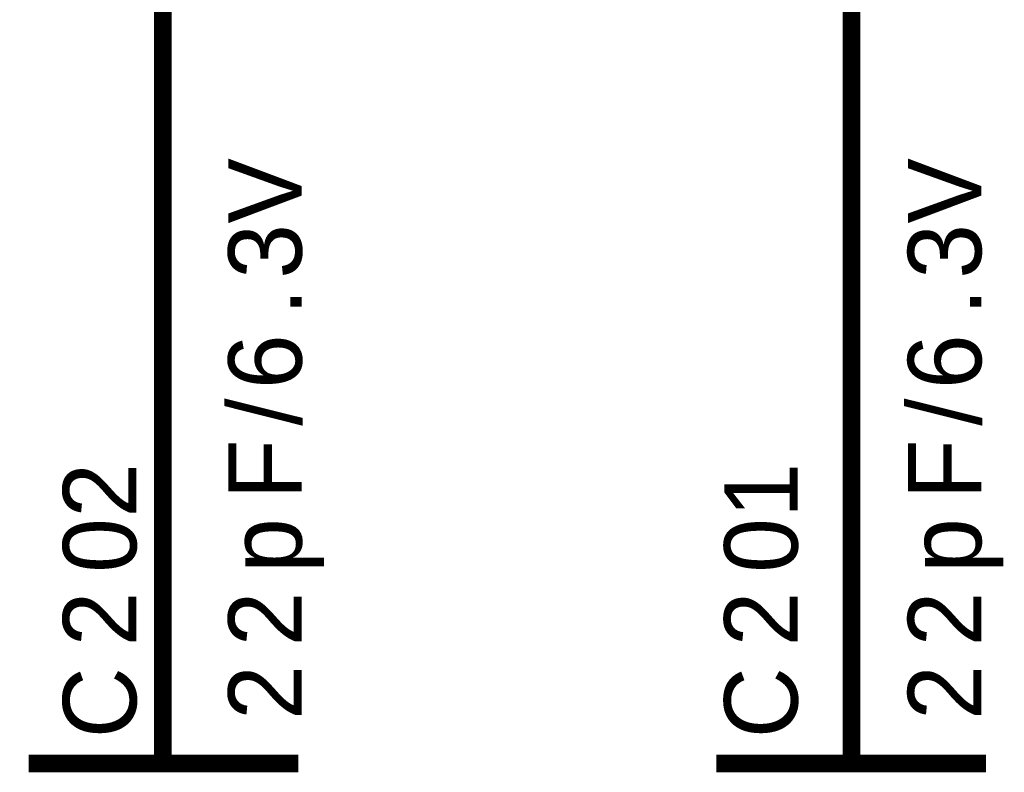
# Model space of a CAD drawing. Header units: inches. Extents: x 0 to 292, y 0 to 193.
# Tile 49 of 155: x 142 to 159, y 71 to 84. Entities that reach past the tile are written whole.
import ezdxf

# ---------------------------------------------------------------- set-up
doc = ezdxf.new("R2010")
doc.units = ezdxf.units.IN
doc.layers.add('Sheet', color=255, linetype='Continuous')

msp = doc.modelspace()

# ---------------------------------------------------------------- linework, layer by layer
at = {"layer": 'Sheet'}
for points in [[(144.784, 74.924, 0.3, 0.3, 0), (144.784, 88.918, 0.3, 0.3, 0)], [(155.519, 88.918, 0.3, 0.3, 0), (156.474, 88.918, 0.3, 0.3, 0), (156.474, 74.924, 0.3, 0.3, 0)], [(144.784, 72.39, 0.3, 0.3, 0), (144.784, 74.924, 0.3, 0.3, 0)], [(156.474, 72.39, 0.3, 0.3, 0), (156.474, 74.924, 0.3, 0.3, 0)], [(144.784, 72.39, 0.3, 0.3, 0), (144.784, 71.61, 0.3, 0.3, 0)], [(156.474, 72.39, 0.3, 0.3, 0), (156.474, 71.61, 0.3, 0.3, 0)], [(147.083, 71.61, 0.3, 0.3, 0), (142.504, 71.61, 0.3, 0.3, 0)], [(158.753, 71.61, 0.3, 0.3, 0), (154.175, 71.61, 0.3, 0.3, 0)]]:
    msp.add_lwpolyline(points, format="xyseb", dxfattribs=at)

# ---------------------------------------------------------------- texts
for s, p in [('V', (147.141, 80.771)), ('V', (158.675, 80.771)), ('3', (147.141, 79.836)), ('3', (158.675, 79.836)), ('.', (147.141, 79.212)), ('.', (158.675, 79.212)), ('6', (147.141, 77.964)), ('6', (158.675, 77.964)), ('/', (147.141, 77.341)), ('/', (158.675, 77.341)), ('F', (147.141, 76.093)), ('F', (158.675, 76.093)), ('2', (144.335, 75.781)), ('1', (155.558, 75.781)), ('0', (144.335, 74.846)), ('p', (147.141, 74.846)), ('0', (155.558, 74.846)), ('p', (158.675, 74.846)), ('2', (144.335, 73.598)), ('2', (147.141, 73.598)), ('2', (155.558, 73.598)), ('2', (158.675, 73.598)), ('2', (147.141, 72.351)), ('2', (158.675, 72.351)), ('C', (144.335, 72.039)), ('C', (155.558, 72.039))]:
    msp.add_text(s, height=1.247, rotation=90, dxfattribs=at).set_placement(p)

doc.saveas('drawing.dxf')
